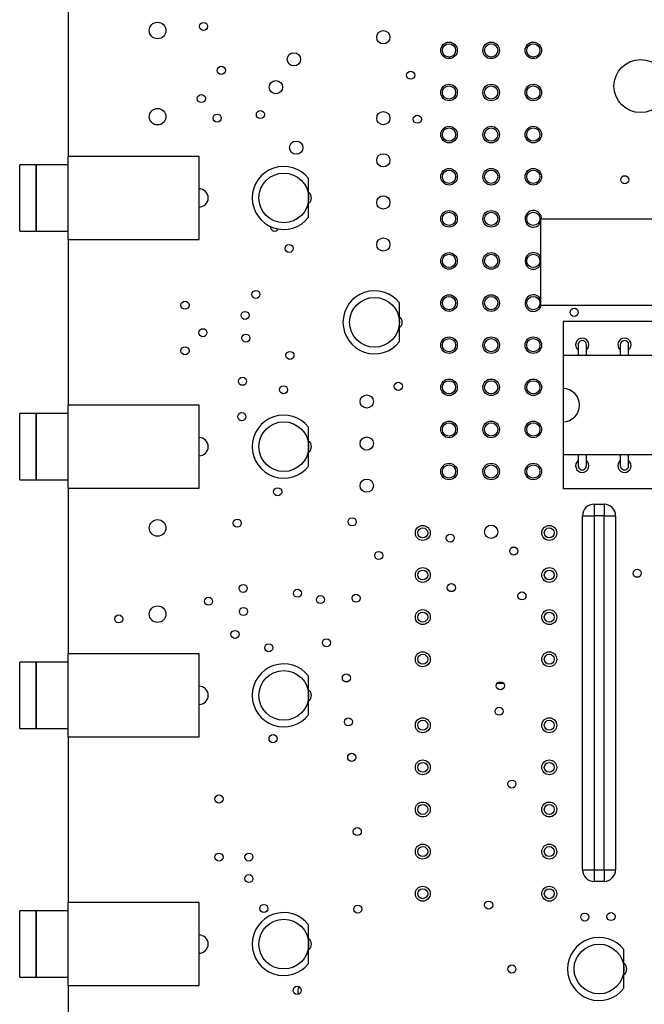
# Model space of a CAD drawing. Extents: x 0 to 159, y 0 to 206.
# Tile 2 of 4: x 58 to 96, y 94 to 153. Entities that reach past the tile are written whole.
import ezdxf

# ---------------------------------------------------------------- set-up
doc = ezdxf.new("R2010")
doc.units = 0
doc.layers.get('0').update_dxf_attribs({"linetype": 'CONTINUOUS'})

msp = doc.modelspace()

# ---------------------------------------------------------------- linework, layer by layer
at = {"color": 7, "linetype": 'CONTINUOUS'}
for p, q in [((61.189, 155.226), (61.189, 145.226)), ((69.088, 145.226), (61.188, 145.226)), ((61.188, 145.226), (61.188, 140.226)), ((69.088, 140.226), (69.088, 145.226)), ((59.278, 144.726), (58.278, 144.726)), ((58.278, 140.726), (58.278, 144.726)), ((59.278, 140.726), (59.278, 144.726)), ((61.188, 144.726), (59.288, 144.726)), ((59.288, 140.726), (59.288, 144.726)), ((75.689, 142.725), (75.689, 143.891)), ((75.689, 141.559), (75.689, 142.725)), ((98.789, 141.45), (89.689, 141.45)), ((89.689, 136.25), (89.689, 141.45)), ((58.278, 140.726), (59.278, 140.726)), ((59.288, 140.726), (61.188, 140.726)), ((61.188, 140.226), (69.088, 140.226)), ((61.189, 140.226), (61.189, 130.226)), ((81.158, 135.225), (81.158, 136.391)), ((89.689, 136.25), (98.789, 136.25)), ((81.158, 134.059), (81.158, 135.225)), ((126.359, 135.275), (91.019, 135.275)), ((91.019, 135.275), (91.019, 133.225)), ((91.929, 133.875), (91.929, 133.225)), ((92.429, 133.225), (92.429, 133.875)), ((94.469, 133.875), (94.469, 133.225)), ((94.969, 133.225), (94.969, 133.875)), ((91.019, 133.225), (91.019, 131.225)), ((126.359, 133.225), (91.019, 133.225)), ((91.019, 131.225), (91.019, 129.225)), ((61.188, 130.226), (61.188, 125.226)), ((69.088, 130.226), (61.188, 130.226)), ((69.088, 125.226), (69.088, 130.226)), ((59.278, 129.726), (58.278, 129.726)), ((58.278, 125.726), (58.278, 129.726)), ((59.278, 125.726), (59.278, 129.726)), ((61.188, 129.726), (59.288, 129.726)), ((59.288, 125.726), (59.288, 129.726)), ((75.689, 127.725), (75.689, 128.891)), ((91.019, 129.225), (91.019, 127.225)), ((75.689, 126.559), (75.689, 127.725)), ((126.359, 127.225), (91.019, 127.225)), ((91.019, 127.225), (91.019, 125.175)), ((91.929, 127.225), (91.929, 126.575)), ((92.429, 126.575), (92.429, 127.225)), ((94.469, 127.225), (94.469, 126.575)), ((94.969, 126.575), (94.969, 127.225)), ((58.278, 125.726), (59.278, 125.726)), ((59.288, 125.726), (61.188, 125.726)), ((61.188, 125.226), (69.088, 125.226)), ((61.189, 125.226), (61.189, 115.226)), ((126.359, 125.175), (91.019, 125.175)), ((92.889, 124.26), (92.889, 123.56)), ((92.889, 124.26), (93.489, 124.26)), ((93.489, 124.26), (93.489, 123.56)), ((92.189, 123.56), (92.889, 123.56)), ((92.189, 102.21), (92.189, 123.56)), ((92.889, 123.56), (92.889, 102.21)), ((93.489, 123.56), (92.889, 123.56)), ((93.489, 123.56), (94.189, 123.56)), ((93.489, 102.21), (93.489, 123.56)), ((94.189, 123.56), (94.189, 102.21)), ((69.088, 115.226), (61.188, 115.226)), ((61.188, 115.226), (61.188, 110.226)), ((69.088, 110.226), (69.088, 115.226)), ((59.278, 114.726), (58.278, 114.726)), ((58.278, 110.726), (58.278, 114.726)), ((59.278, 110.726), (59.278, 114.726)), ((61.188, 114.726), (59.288, 114.726)), ((59.288, 110.726), (59.288, 114.726)), ((75.689, 112.725), (75.689, 113.891)), ((87.049, 113.455), (87.434, 113.455)), ((75.689, 111.559), (75.689, 112.725)), ((58.278, 110.726), (59.278, 110.726)), ((59.288, 110.726), (61.188, 110.726)), ((61.188, 110.226), (69.088, 110.226)), ((61.189, 110.226), (61.189, 100.226)), ((92.189, 102.21), (92.889, 102.21)), ((92.889, 102.21), (93.489, 102.21)), ((92.889, 102.21), (92.889, 101.51)), ((93.489, 102.21), (93.489, 101.51)), ((93.489, 102.21), (94.189, 102.21)), ((93.489, 101.51), (92.889, 101.51)), ((69.088, 100.226), (61.188, 100.226)), ((61.188, 100.226), (61.188, 95.226)), ((69.088, 95.226), (69.088, 100.226)), ((59.278, 99.726), (58.278, 99.726)), ((58.278, 95.726), (58.278, 99.726)), ((59.278, 95.726), (59.278, 99.726)), ((61.188, 99.726), (59.288, 99.726)), ((59.288, 95.726), (59.288, 99.726)), ((75.689, 97.725), (75.689, 98.891)), ((75.689, 96.559), (75.689, 97.725)), ((94.689, 96.225), (94.689, 97.391)), ((94.689, 95.059), (94.689, 96.225)), ((58.278, 95.726), (59.278, 95.726)), ((59.288, 95.726), (61.188, 95.726)), ((61.188, 95.226), (69.088, 95.226)), ((61.189, 95.226), (61.189, 85.226))]:
    msp.add_line(p, q, dxfattribs=at)
for centre, radius in [((66.589, 152.825), 0.5), ((69.36, 153.068), 0.243), ((80.189, 152.415), 0.4), ((84.149, 151.625), 0.5), ((84.149, 151.625), 0.4), ((86.689, 151.625), 0.5), ((86.689, 151.625), 0.4), ((89.229, 151.625), 0.5), ((89.229, 151.625), 0.4), ((74.802, 151.084), 0.4), ((95.689, 149.475), 1.6), ((70.43, 150.421), 0.243), ((81.839, 150.125), 0.243), ((73.717, 149.404), 0.4), ((84.149, 149.085), 0.5), ((84.149, 149.085), 0.4), ((86.689, 149.085), 0.5), ((86.689, 149.085), 0.4), ((89.229, 149.085), 0.5), ((89.229, 149.085), 0.4), ((69.222, 148.721), 0.243), ((66.589, 147.625), 0.5), ((72.781, 147.755), 0.243), ((80.189, 147.535), 0.4), ((70.177, 147.54), 0.243), ((82.239, 147.475), 0.243), ((84.149, 146.545), 0.5), ((84.149, 146.545), 0.4), ((86.689, 146.545), 0.5), ((86.689, 146.545), 0.4), ((89.229, 146.545), 0.5), ((89.229, 146.545), 0.4), ((74.941, 145.757), 0.4), ((80.189, 144.995), 0.4), ((84.149, 144.005), 0.5), ((84.149, 144.005), 0.4), ((86.689, 144.005), 0.5), ((86.689, 144.005), 0.4), ((89.229, 144.005), 0.5), ((89.229, 144.005), 0.4), ((74.189, 142.725), 1.5), ((94.739, 143.825), 0.243), ((80.189, 142.455), 0.4), ((84.149, 141.465), 0.5), ((86.689, 141.465), 0.5), ((84.149, 141.465), 0.4), ((86.689, 141.465), 0.4), ((89.229, 141.465), 0.4), ((80.189, 139.915), 0.4), ((74.513, 139.68), 0.243), ((84.149, 138.925), 0.5), ((84.149, 138.925), 0.4), ((86.689, 138.925), 0.5), ((86.689, 138.925), 0.4), ((89.229, 138.925), 0.4), ((72.509, 136.909), 0.243), ((79.658, 135.225), 1.5), ((84.149, 136.385), 0.5), ((84.149, 136.385), 0.4), ((86.689, 136.385), 0.5), ((86.689, 136.385), 0.4), ((89.229, 136.385), 0.4), ((68.239, 136.256), 0.243), ((91.689, 135.825), 0.243), ((71.859, 135.64), 0.243), ((69.319, 134.598), 0.243), ((71.908, 134.272), 0.243), ((84.149, 133.845), 0.5), ((84.149, 133.845), 0.4), ((86.689, 133.845), 0.5), ((86.689, 133.845), 0.4), ((89.229, 133.845), 0.5), ((89.229, 133.845), 0.4), ((68.239, 133.506), 0.243), ((74.564, 133.226), 0.243), ((71.703, 131.667), 0.243), ((74.181, 131.155), 0.243), ((81.095, 131.365), 0.243), ((84.149, 131.305), 0.5), ((84.149, 131.305), 0.4), ((86.689, 131.305), 0.5), ((86.689, 131.305), 0.4), ((89.229, 131.305), 0.5), ((89.229, 131.305), 0.4), ((79.189, 130.452), 0.4), ((71.661, 129.533), 0.243), ((74.189, 127.725), 1.5), ((84.149, 128.765), 0.5), ((84.149, 128.765), 0.4), ((86.689, 128.765), 0.5), ((86.689, 128.765), 0.4), ((89.229, 128.765), 0.5), ((89.229, 128.765), 0.4), ((79.189, 127.912), 0.4), ((84.149, 126.225), 0.5), ((84.149, 126.225), 0.4), ((86.689, 126.225), 0.5), ((86.689, 126.225), 0.4), ((89.229, 126.225), 0.5), ((89.229, 126.225), 0.4), ((79.189, 125.372), 0.4), ((73.824, 125.003), 0.243), ((66.589, 122.825), 0.5), ((71.385, 123.111), 0.243), ((78.312, 123.192), 0.243), ((82.569, 122.525), 0.45), ((86.689, 122.593), 0.4), ((90.189, 122.525), 0.45), ((82.569, 122.525), 0.3), ((84.22, 122.212), 0.243), ((90.189, 122.525), 0.3), ((79.915, 121.162), 0.243), ((88.049, 121.43), 0.243), ((82.569, 119.985), 0.45), ((82.569, 119.985), 0.3), ((90.189, 119.985), 0.45), ((90.189, 119.985), 0.3), ((95.49, 120.088), 0.243), ((71.747, 119.178), 0.243), ((84.29, 119.224), 0.243), ((75.013, 118.883), 0.243), ((78.549, 118.585), 0.243), ((88.544, 118.725), 0.243), ((69.659, 118.4), 0.243), ((76.4, 118.501), 0.243), ((64.245, 117.338), 0.243), ((66.589, 117.625), 0.5), ((71.764, 117.784), 0.243), ((82.569, 117.445), 0.45), ((82.569, 117.445), 0.3), ((90.189, 117.445), 0.45), ((90.189, 117.445), 0.3), ((71.253, 116.402), 0.243), ((73.285, 115.595), 0.243), ((76.764, 115.901), 0.243), ((82.569, 114.905), 0.45), ((82.569, 114.905), 0.3), ((90.189, 114.905), 0.45), ((90.189, 114.905), 0.3), ((74.189, 112.725), 1.5), ((77.963, 113.776), 0.243), ((87.241, 113.307), 0.243), ((87.169, 111.768), 0.243), ((78.087, 111.127), 0.243), ((82.569, 110.925), 0.45), ((82.569, 110.925), 0.3), ((90.189, 110.925), 0.45), ((90.189, 110.925), 0.3), ((73.544, 110.114), 0.243), ((78.285, 108.988), 0.243), ((82.569, 108.385), 0.45), ((82.569, 108.385), 0.3), ((90.189, 108.385), 0.45), ((90.189, 108.385), 0.3), ((87.939, 107.375), 0.243), ((70.289, 106.475), 0.243), ((82.569, 105.845), 0.45), ((90.189, 105.845), 0.45), ((82.569, 105.845), 0.3), ((90.189, 105.845), 0.3), ((78.621, 104.514), 0.243), ((82.569, 103.305), 0.45), ((82.569, 103.305), 0.3), ((90.189, 103.305), 0.45), ((90.189, 103.305), 0.3), ((70.289, 102.975), 0.243), ((72.089, 102.975), 0.243), ((72.089, 101.675), 0.243), ((82.569, 100.765), 0.45), ((82.569, 100.765), 0.3), ((90.189, 100.765), 0.45), ((90.189, 100.765), 0.3), ((72.989, 99.875), 0.243), ((78.652, 99.834), 0.243), ((86.539, 100.075), 0.243), ((74.189, 97.725), 1.5), ((92.331, 99.354), 0.243), ((93.911, 99.387), 0.243), ((93.189, 96.225), 1.5), ((87.939, 96.225), 0.243), ((74.997, 94.936), 0.243)]:
    msp.add_circle(centre, radius, dxfattribs=at)
for centre, radius, start, end in [((74.189, 142.725), 1.9, 37.86365, 322.13635), ((69.088, 142.726), 0.55, 0, 89.98958), ((69.088, 142.726), 0.55, 270.01042, 0), ((75.459, 142.725), 0.4, 0, 54.90037), ((75.459, 142.725), 0.25, 336.92608, 23.07392), ((75.459, 142.725), 0.4, 305.09963, 0), ((89.229, 141.465), 0.5, 358.28087, 336.92608), ((73.634, 140.969), 0.243, 172.63914, 332.29504), ((89.229, 138.925), 0.5, 23.07392, 336.92608), ((79.658, 135.225), 1.9, 37.86365, 322.13635), ((89.229, 136.385), 0.5, 23.07392, 344.33573), ((80.928, 135.225), 0.4, 0, 54.90037), ((80.928, 135.225), 0.25, 336.92608, 23.07392), ((80.928, 135.225), 0.4, 305.09963, 0), ((92.179, 133.875), 0.4, 90, 231.31781), ((92.179, 133.875), 0.4, 308.68219, 90), ((94.719, 133.875), 0.4, 90, 231.31781), ((94.719, 133.875), 0.4, 308.68219, 90), ((92.179, 133.875), 0.25, 359.99994, 180.00006), ((94.719, 133.875), 0.25, 359.99994, 180.00006), ((91.019, 130.225), 1, 270, 90), ((74.189, 127.725), 1.9, 37.86365, 322.13635), ((69.088, 127.726), 0.55, 0, 89.98958), ((69.088, 127.726), 0.55, 270.01042, 0), ((75.459, 127.725), 0.4, 0, 54.90037), ((75.459, 127.725), 0.25, 336.92608, 23.07392), ((75.459, 127.725), 0.4, 305.09963, 0), ((92.179, 126.575), 0.4, 128.68219, 270), ((92.179, 126.575), 0.25, 179.99994, 0.00006), ((92.179, 126.575), 0.4, 270, 51.31781), ((94.719, 126.575), 0.4, 128.68219, 270), ((94.719, 126.575), 0.25, 179.99994, 0.00006), ((94.719, 126.575), 0.4, 270, 51.31781), ((92.889, 123.56), 0.7, 90, 180), ((93.489, 123.56), 0.7, 0, 90), ((74.189, 112.725), 1.9, 37.86365, 322.13635), ((69.088, 112.726), 0.55, 0, 89.98958), ((75.459, 112.725), 0.4, 0, 54.90037), ((69.088, 112.726), 0.55, 270.01042, 0), ((75.459, 112.725), 0.25, 336.92608, 23.07392), ((75.459, 112.725), 0.4, 305.09963, 0), ((92.889, 102.21), 0.7, 180, 270), ((93.489, 102.21), 0.7, 270, 0), ((74.189, 97.725), 1.9, 37.86365, 322.13635), ((69.088, 97.726), 0.55, 0, 89.98958), ((75.459, 97.725), 0.4, 0, 54.90037), ((93.189, 96.225), 1.9, 37.86365, 322.13635), ((69.088, 97.726), 0.55, 270.01042, 0), ((75.459, 97.725), 0.25, 336.92608, 23.07392), ((75.459, 97.725), 0.4, 305.09963, 0), ((94.459, 96.225), 0.4, 0, 54.90037), ((94.459, 96.225), 0.25, 336.92608, 23.07392), ((94.459, 96.225), 0.4, 305.09963, 0), ((75.536, 94.867), 0.5, 146.16509, 199.1979)]:
    msp.add_arc(centre, radius, start, end, dxfattribs=at)

doc.saveas('drawing.dxf')
